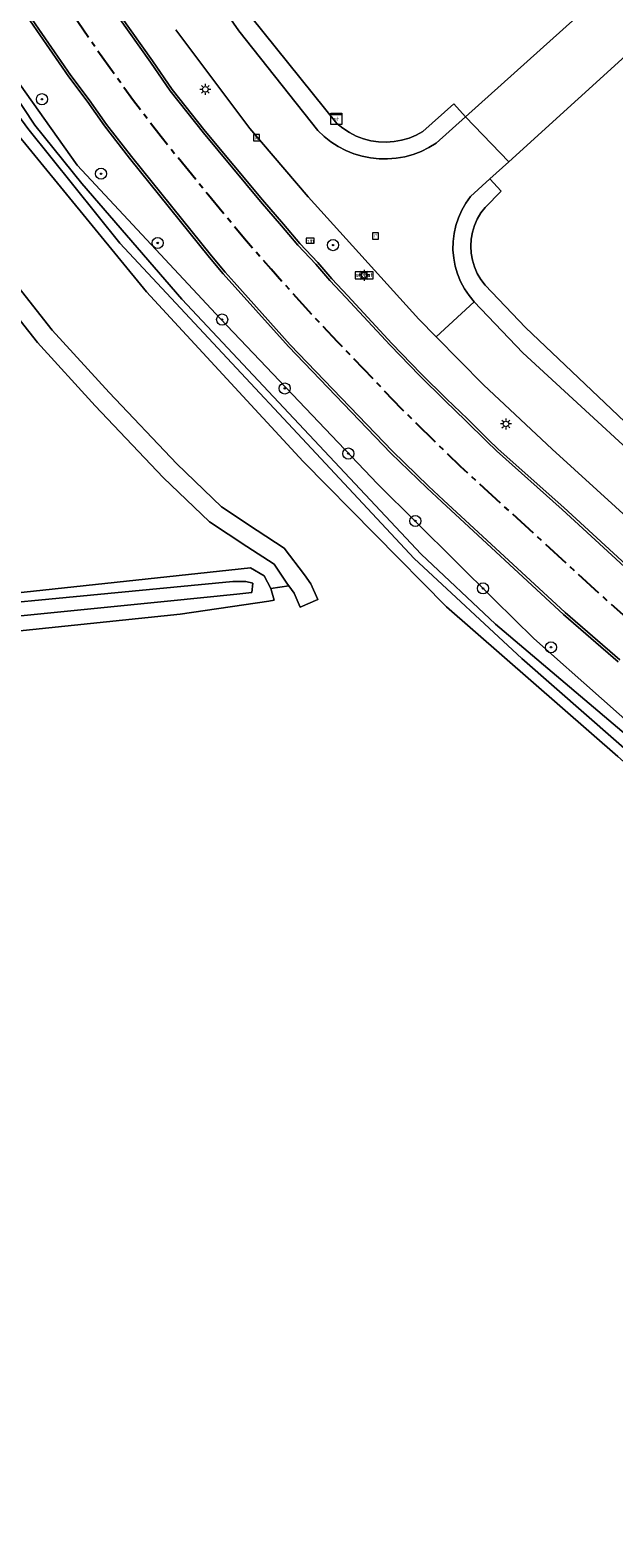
# Model space of a CAD drawing. Header units: metres. Extents: x 229229 to 231729, y 593167 to 595667.
# Tile 27 of 256: x 230158 to 230210, y 593666 to 593802. Entities that reach past the tile are written whole.
import ezdxf
from ezdxf.enums import TextEntityAlignment as Align

# ---------------------------------------------------------------- set-up
doc = ezdxf.new("R2010")
doc.units = ezdxf.units.M
doc.linetypes.add('CENTERX2', pattern=[4, 2.5, -0.5, 0.5, -0.5])
for name, color, linetype, lineweight in [('B-WE-GR-BOOM-S', 90, 'Continuous', 25), ('B-WE-GR-GROENVOORZIENING-GV', 80, 'Continuous', 18), ('B-WE-KL-ET_LS_OV_LICHTMAST-S', 190, 'Continuous', 25), ('B-WE-KL-ET_LS_SR_KAST-S', 190, 'Continuous', 25), ('B-WE-OG-TERREIN_ERF-GV', 7, 'Continuous', 18), ('B-WE-OG-WATER-GV', 130, 'Continuous', 18), ('B-WE-OG-WATER_SLOOT-GV', 120, 'Continuous', 18), ('B-WE-OG-WEG-GV', 7, 'Continuous', 18), ('B-WE-RI-GWA_KOLK-S', 30, 'Continuous', 25), ('B-WE-RI-GWA_RIOOLPUT-S', 30, 'Continuous', 25), ('B-WE-VH-ONVERHARD-GV', 252, 'Continuous', 18), ('B-WE-VH-VERHARDING_ASFALT-GV', 252, 'Continuous', 18), ('B-WE-VH-VERHARDING_BEDRIJFSVLOERPLAAT-GV', 252, 'Continuous', 18), ('B-WE-VH-VERHARDING_OPEN-GV', 252, 'Continuous', 18), ('B-WE-VW-HECTOMETRERING-S', 7, 'Continuous', 25), ('B-WE-VW-VERKEERSTEKEN_BORD-S', 7, 'Continuous', 25)]:
    doc.layers.add(name, color=color, linetype=linetype, lineweight=lineweight)
doc.layers.add('TOPOT03', color=30, linetype='CENTERX2')
doc.styles.add('NLCS-ISO', font='NLCS-ISO.ttf')

# ---------------------------------------------------------------- blocks, each defined once
blk = doc.blocks.new('SIE-WEG_VERKEERSBORD_STRAATNAAM-SO')
at = {"color": 0, "linetype": 'ByBlock', "lineweight": 18}
blk.add_lwpolyline([(-3.25, -1.25), (3.25, -1.25), (3.25, 1.25), (-3.25, 1.25)], close=True, dxfattribs=at)
at = {"color": 0, "linetype": 'ByBlock', "lineweight": 18, "style": 'NLCS-ISO'}
blk.add_text('straat', height=1.5, dxfattribs=at).set_placement((0, 0.15), align=Align.MIDDLE_CENTER)
blk = doc.blocks.new('SIE-WEG_VERKEERSBORD-SO')
at = {"color": 0, "linetype": 'ByBlock', "lineweight": 18}
blk.add_lwpolyline([(-1.125, -1.125), (1.125, -1.125), (1.125, 1.125), (-1.125, 1.125)], close=True, dxfattribs=at)
at = {"color": 0, "linetype": 'ByBlock', "lineweight": 18, "style": 'NLCS-ISO'}
blk.add_text('vb', height=1.5, dxfattribs=at).set_placement((0, 0), align=Align.MIDDLE_CENTER)
blk = doc.blocks.new('SKL-ET_KAST_ELEKTRA-SO')
at = {"color": 0, "linetype": 'ByBlock', "lineweight": 18}
for points in [[(-2, 2), (2, 2), (2, 1.68), (-2, 1.68)], [(-2, 1.52), (2, 1.52), (2, -2), (-2, -2)]]:
    blk.add_lwpolyline(points, close=True, dxfattribs=at)
at = {"color": 0, "linetype": 'ByBlock', "lineweight": 18, "style": 'NLCS-ISO'}
blk.add_text('et', height=1.5, dxfattribs=at).set_placement((0, 0), align=Align.MIDDLE_CENTER)
blk = doc.blocks.new('SIE-WEG_PAAL_HECTOMETERPAAL-SO')
at = {"color": 0, "linetype": 'ByBlock', "lineweight": 18}
blk.add_lwpolyline([(-1.44375, -0.94375), (1.44375, -0.94375), (1.44375, 0.94375), (-1.44375, 0.94375)], close=True, dxfattribs=at)
at = {"color": 0, "linetype": 'ByBlock', "lineweight": 18, "style": 'NLCS-ISO'}
blk.add_text('hm', height=1.5, dxfattribs=at).set_placement((0, 0), align=Align.MIDDLE_CENTER)
blk = doc.blocks.new('SKL-ET_OV_LICHTMAST-SO')
at = {"color": 0, "linetype": 'ByBlock', "lineweight": 18}
for points in [[(-1.25, 0), (-2, 0)], [(-1.41, 1.41), (-0.88, 0.88)], [(0, 2), (0, 1.25)], [(0.88, 0.88), (1.41, 1.41)], [(2, 0), (1.25, 0)], [(-1.41, -1.41), (-0.88, -0.88)], [(0, -1.25), (0, -2)], [(0.88, -0.88), (1.41, -1.41)]]:
    blk.add_lwpolyline(points, dxfattribs=at)
blk.add_circle((0, 0), 1, dxfattribs=at)
blk = doc.blocks.new('SRI-KOLK-SO')
at = {"color": 0, "linetype": 'ByBlock', "lineweight": 18}
blk.add_lwpolyline([(-1.125, -1.125), (1.125, -1.125), (1.125, 1.125), (-1.125, 1.125)], close=True, dxfattribs=at)
at = {"color": 0, "linetype": 'ByBlock', "lineweight": 18, "style": 'NLCS-ISO'}
blk.add_text('k', height=1.5, dxfattribs=at).set_placement((0, 0), align=Align.MIDDLE_CENTER)
blk = doc.blocks.new('SRI-PUT_INSPECTIEPUT_RIOOLPUT-SO')
at = {"color": 0, "linetype": 'ByBlock', "lineweight": 18}
blk.add_lwpolyline([(-1.12, -1.12), (1.12, -1.12), (1.12, 1.12), (-1.12, 1.12)], close=True, dxfattribs=at)
at = {"color": 0, "linetype": 'ByBlock', "lineweight": 18, "style": 'NLCS-ISO'}
blk.add_text('r', height=1.5, dxfattribs=at).set_placement((0, 0.28), align=Align.MIDDLE_CENTER)
blk = doc.blocks.new('SGR-BOOM_01-SO')
at = {"linetype": 'ByBlock', "lineweight": 18}
h = blk.add_hatch(color=0, dxfattribs=at)
h.dxf.hatch_style = 1
edge = h.paths.add_edge_path()
edge.add_arc((0, 0), 0.25, 0, 360)
at = {"color": 0, "linetype": 'ByBlock', "lineweight": 18}
for radius in [2, 0.25]:
    blk.add_circle((0, 0), radius, dxfattribs=at)

msp = doc.modelspace()

# ---------------------------------------------------------------- linework, layer by layer
at = {"layer": 'B-WE-GR-GROENVOORZIENING-GV'}
for points in [[(230210.68, 593736.706), (230195.264, 593750.154), (230182.395, 593763.226), (230168.286, 593778.451), (230153.593, 593796.334)], [(230153.263, 593783.281), (230159.81, 593775.017), (230164.942, 593769.405), (230171.005, 593762.997), (230175.046, 593759.145), (230178.256, 593757.022), (230180.686, 593755.44), (230182.501, 593753.034), (230183.082, 593752.231), (230183.69, 593750.802), (230182.107, 593750.129), (230181.575, 593751.379), (230181.083, 593752.058), (230179.484, 593751.813), (230179.783, 593750.758), (230179.285, 593750.661), (230171.314, 593749.51), (230146.215, 593746.907)], [(230156.172, 593751.352), (230177.644, 593753.67), (230178.881, 593752.949), (230179.484, 593751.813), (230181.083, 593752.058), (230180.976, 593752.206), (230179.774, 593753.981), (230177.312, 593755.584), (230173.97, 593757.794), (230169.786, 593761.783), (230163.682, 593768.233), (230158.499, 593773.901), (230151.897, 593782.236)]]:
    msp.add_lwpolyline(points, dxfattribs=at)
at = {"layer": 'B-WE-OG-TERREIN_ERF-GV'}
for points in [[(230177.755, 593803.079), (230185.422, 593793.603), (230185.958, 593793.16), (230186.538, 593792.778), (230187.157, 593792.461), (230187.806, 593792.213), (230188.479, 593792.037), (230189.166, 593791.935), (230189.861, 593791.908), (230190.554, 593791.957), (230191.238, 593792.081), (230191.905, 593792.278), (230192.546, 593792.547), (230193.154, 593792.883), (230195.919, 593795.365), (230196.976, 593794.186), (230212.456, 593808.08)], [(230213.355, 593801.471), (230200.877, 593790.152), (230199.175, 593788.609), (230200.178, 593787.503), (230198.747, 593786.055), (230198.362, 593785.552), (230198.039, 593785.006), (230197.783, 593784.426), (230197.597, 593783.82), (230197.485, 593783.196), (230197.447, 593782.564), (230197.484, 593781.931), (230197.596, 593781.307), (230197.781, 593780.701), (230198.037, 593780.121), (230198.359, 593779.575), (230198.744, 593779.071), (230202.377, 593775.258), (230211.31, 593766.776)]]:
    msp.add_lwpolyline(points, dxfattribs=at)
at = {"layer": 'B-WE-OG-WATER-GV'}
msp.add_lwpolyline([(230102.581, 593741.88), (230102.844, 593743.27), (230104.008, 593743.796), (230104.207, 593743.87), (230106.337, 593744.66), (230111.595, 593745.224), (230134.132, 593747.065), (230170.168, 593750.66), (230176.403, 593751.298), (230177.756, 593751.449), (230177.868, 593752.275), (230177.23, 593752.426), (230176.065, 593752.426), (230139.181, 593748.894), (230105.425, 593745.255), (230103.818, 593745.032), (230102.72, 593744.879), (230101.631, 593745.443)], close=True, dxfattribs=at)
at = {"layer": 'B-WE-OG-WATER_SLOOT-GV'}
for points in [[(230158.25, 593793.432), (230162.462, 593788.204), (230171.48, 593777.804), (230192.989, 593754.881), (230199.693, 593748.61), (230221.625, 593730.02), (230242.025, 593713.057), (230263.499, 593694.395), (230263.614, 593693.685), (230263.326, 593693.397), (230262.622, 593693.596), (230251.406, 593703.552), (230224.835, 593725.575), (230202.054, 593745.53), (230192.377, 593754.504), (230165.903, 593782.83), (230157.616, 593793.139), (230153.058, 593799.326), (230152.986, 593799.734), (230153.214, 593800.046), (230153.634, 593800.082), (230154.009, 593799.789)], [(230158.25, 593793.432), (230154.009, 593799.789), (230153.634, 593800.082), (230153.214, 593800.046), (230152.986, 593799.734), (230153.058, 593799.326), (230157.616, 593793.139), (230165.903, 593782.83), (230192.377, 593754.504), (230202.054, 593745.53), (230224.835, 593725.575), (230251.406, 593703.552), (230262.622, 593693.596), (230263.326, 593693.397), (230263.614, 593693.685), (230263.499, 593694.395), (230242.025, 593713.057), (230221.625, 593730.02), (230199.693, 593748.61), (230192.989, 593754.881), (230171.48, 593777.804), (230162.462, 593788.204)]]:
    msp.add_lwpolyline(points, close=True, dxfattribs=at)
for points in [[(230153.593, 593796.334), (230168.286, 593778.451), (230182.395, 593763.226), (230195.264, 593750.154), (230210.68, 593736.706), (230224.583, 593724.362), (230241.249, 593710.799), (230262.834, 593692.284), (230264.353, 593693.246), (230264.795, 593694.055), (230251.542, 593705.96), (230227.527, 593726.137), (230225.252, 593728.213), (230215.286, 593736.519), (230203.117, 593747.315), (230199.578, 593750.782), (230189.07, 593761.218), (230174.952, 593776.023), (230162.042, 593789.853), (230155.687, 593798.79)], [(230146.215, 593746.907), (230171.314, 593749.51), (230179.285, 593750.661), (230179.783, 593750.758), (230179.484, 593751.813), (230178.881, 593752.949), (230177.644, 593753.67), (230156.172, 593751.352)], [(230139.181, 593748.894), (230176.065, 593752.426), (230177.23, 593752.426), (230177.868, 593752.275), (230177.756, 593751.449), (230176.403, 593751.298), (230170.168, 593750.66), (230134.132, 593747.065)]]:
    msp.add_lwpolyline(points, dxfattribs=at)
at = {"layer": 'B-WE-OG-WEG-GV'}
for points in [[(230164.997, 593804.608), (230168.824, 593799.224), (230170.585, 593796.65), (230173.576, 593792.889), (230178.719, 593786.715), (230180.614, 593784.547), (230182.078, 593782.805), (230183.699, 593781.09), (230184.945, 593779.619), (230186.384, 593778.111), (230190.361, 593773.818), (230192.997, 593771.09), (230195.273, 593768.858), (230197.171, 593767.041), (230199.012, 593765.206), (230199.93, 593764.336), (230205.827, 593759.075), (230209.554, 593755.658), (230212.169, 593753.231)], [(230210.722, 593745.22), (230205.796, 593749.471), (230194.847, 593759.594), (230193.512, 593760.847), (230190.263, 593763.977), (230181.051, 593773.552), (230175.199, 593780.086), (230173.97, 593781.543), (230166.76, 593790.478), (230164.529, 593793.382), (230162.947, 593795.595), (230161.304, 593797.786), (230157.826, 593802.823)], [(230214.498, 593755.482), (230204.769, 593764.323), (230198.586, 593770.113), (230194.353, 593774.405), (230192.776, 593776.004), (230182.828, 593786.991), (230177.59, 593793.127), (230170.93, 593802.017)], [(230155.687, 593798.79), (230162.042, 593789.853), (230174.952, 593776.023), (230189.07, 593761.218), (230199.578, 593750.782), (230203.117, 593747.315), (230215.286, 593736.519)]]:
    msp.add_lwpolyline(points, dxfattribs=at)
at = {"layer": 'B-WE-VH-ONVERHARD-GV'}
msp.add_lwpolyline([(230151.897, 593782.236), (230158.499, 593773.901), (230163.682, 593768.233), (230169.786, 593761.783), (230173.97, 593757.794), (230177.312, 593755.584), (230179.774, 593753.981), (230180.976, 593752.206), (230181.083, 593752.058), (230181.575, 593751.379), (230182.107, 593750.129), (230183.69, 593750.802), (230183.082, 593752.231), (230182.501, 593753.034), (230180.686, 593755.44), (230178.256, 593757.022), (230175.046, 593759.145), (230171.005, 593762.997), (230164.942, 593769.405), (230159.81, 593775.017), (230153.263, 593783.281)], dxfattribs=at)
at = {"layer": 'B-WE-VH-VERHARDING_ASFALT-GV'}
for points in [[(230212.021, 593753.068), (230209.405, 593755.497), (230205.679, 593758.912), (230199.781, 593764.174), (230198.859, 593765.048), (230197.017, 593766.883), (230195.12, 593768.7), (230192.841, 593770.935), (230190.201, 593773.667), (230186.224, 593777.96), (230184.781, 593779.472), (230183.535, 593780.943), (230181.913, 593782.659), (230181.105, 593783.621), (230180.447, 593784.404), (230178.552, 593786.572), (230173.405, 593792.75), (230170.408, 593796.519), (230168.644, 593799.098), (230164.816, 593804.484)], [(230158.012, 593802.94), (230161.482, 593797.915), (230163.125, 593795.724), (230164.705, 593793.514), (230166.932, 593790.615), (230174.14, 593781.683), (230175.365, 593780.231), (230176.174, 593779.328), (230181.212, 593773.702), (230190.419, 593764.133), (230193.664, 593761.007), (230194.997, 593759.755), (230205.944, 593749.634), (230210.868, 593745.385)]]:
    msp.add_lwpolyline(points, dxfattribs=at)
at = {"layer": 'B-WE-VH-VERHARDING_BEDRIJFSVLOERPLAAT-GV'}
for points in [[(230164.816, 593804.484), (230168.644, 593799.098), (230170.408, 593796.519), (230173.405, 593792.75), (230178.552, 593786.572), (230180.447, 593784.404), (230181.105, 593783.621), (230181.913, 593782.659), (230183.535, 593780.943), (230184.781, 593779.472), (230186.224, 593777.96), (230190.201, 593773.667), (230192.841, 593770.935), (230195.12, 593768.7), (230197.017, 593766.883), (230198.859, 593765.048), (230199.781, 593764.174), (230205.679, 593758.912), (230209.405, 593755.497), (230212.021, 593753.068)], [(230212.169, 593753.231), (230209.554, 593755.658), (230205.827, 593759.075), (230199.93, 593764.336), (230199.012, 593765.206), (230197.171, 593767.041), (230195.273, 593768.858), (230192.997, 593771.09), (230190.361, 593773.818), (230186.384, 593778.111), (230184.945, 593779.619), (230183.699, 593781.09), (230182.078, 593782.805), (230180.614, 593784.547), (230178.719, 593786.715), (230173.576, 593792.889), (230170.585, 593796.65), (230168.824, 593799.224), (230164.997, 593804.608)], [(230157.826, 593802.823), (230161.304, 593797.786), (230162.947, 593795.595), (230164.529, 593793.382), (230166.76, 593790.478), (230173.97, 593781.543), (230175.199, 593780.086), (230181.051, 593773.552), (230190.263, 593763.977), (230193.512, 593760.847), (230194.847, 593759.594), (230205.796, 593749.471), (230210.722, 593745.22)], [(230210.868, 593745.385), (230205.944, 593749.634), (230194.997, 593759.755), (230193.664, 593761.007), (230190.419, 593764.133), (230181.212, 593773.702), (230176.174, 593779.328), (230175.365, 593780.231), (230174.14, 593781.683), (230166.932, 593790.615), (230164.705, 593793.514), (230163.125, 593795.724), (230161.482, 593797.915), (230158.012, 593802.94)]]:
    msp.add_lwpolyline(points, dxfattribs=at)
at = {"layer": 'B-WE-VH-VERHARDING_OPEN-GV'}
for points in [[(230170.93, 593802.017), (230177.59, 593793.127), (230182.828, 593786.991), (230192.776, 593776.004), (230194.353, 593774.405), (230197.771, 593777.564), (230197.301, 593778.131), (230196.89, 593778.742), (230196.544, 593779.391), (230196.264, 593780.073), (230196.055, 593780.779), (230195.918, 593781.502), (230195.855, 593782.236), (230195.866, 593782.972), (230195.952, 593783.703), (230196.11, 593784.422), (230196.341, 593785.121), (230196.641, 593785.794), (230197.007, 593786.433), (230197.436, 593787.031), (230199.175, 593788.609), (230200.877, 593790.152), (230196.976, 593794.186), (230194.345, 593791.825), (230193.684, 593791.422), (230192.987, 593791.082), (230192.263, 593790.808), (230191.515, 593790.603), (230190.752, 593790.469), (230189.98, 593790.406), (230189.206, 593790.416), (230188.435, 593790.498), (230187.676, 593790.651), (230186.934, 593790.875), (230186.216, 593791.167), (230185.529, 593791.524), (230184.878, 593791.944), (230184.269, 593792.423), (230183.707, 593792.956), (230176.589, 593801.928), (230167.789, 593814.606)], [(230167.789, 593814.606), (230176.589, 593801.928), (230183.707, 593792.956), (230184.269, 593792.423), (230184.878, 593791.944), (230185.529, 593791.524), (230186.216, 593791.167), (230186.934, 593790.875), (230187.676, 593790.651), (230188.435, 593790.498), (230189.206, 593790.416), (230189.98, 593790.406), (230190.752, 593790.469), (230191.515, 593790.603), (230192.263, 593790.808), (230192.987, 593791.082), (230193.684, 593791.422), (230194.345, 593791.825), (230196.976, 593794.186), (230195.919, 593795.365), (230193.154, 593792.883), (230192.546, 593792.547), (230191.905, 593792.278), (230191.238, 593792.081), (230190.554, 593791.957), (230189.861, 593791.908), (230189.166, 593791.935), (230188.479, 593792.037), (230187.806, 593792.213), (230187.157, 593792.461), (230186.538, 593792.778), (230185.958, 593793.16), (230185.422, 593793.603), (230177.755, 593803.079)], [(230212.456, 593808.08), (230196.976, 593794.186), (230200.877, 593790.152), (230213.355, 593801.471), (230225.534, 593812.292)], [(230211.31, 593766.776), (230202.377, 593775.258), (230198.744, 593779.071), (230198.359, 593779.575), (230198.037, 593780.121), (230197.781, 593780.701), (230197.596, 593781.307), (230197.484, 593781.931), (230197.447, 593782.564), (230197.485, 593783.196), (230197.597, 593783.82), (230197.783, 593784.426), (230198.039, 593785.006), (230198.362, 593785.552), (230198.747, 593786.055), (230200.178, 593787.503), (230199.175, 593788.609), (230197.436, 593787.031), (230197.007, 593786.433), (230196.641, 593785.794), (230196.341, 593785.121), (230196.11, 593784.422), (230195.952, 593783.703), (230195.866, 593782.972), (230195.855, 593782.236), (230195.918, 593781.502), (230196.055, 593780.779), (230196.264, 593780.073), (230196.544, 593779.391), (230196.89, 593778.742), (230197.301, 593778.131), (230197.771, 593777.564), (230202.134, 593772.996), (230217.506, 593758.847)]]:
    msp.add_lwpolyline(points, dxfattribs=at)
msp.add_lwpolyline([(230194.353, 593774.405), (230198.586, 593770.113), (230204.769, 593764.323), (230214.498, 593755.482), (230220.761, 593750), (230222.617, 593748.376), (230232.1, 593740.342), (230245.132, 593729.498), (230257.8, 593718.884), (230270.449, 593708.334), (230276.679, 593703.084), (230277.522, 593702.373), (230283.543, 593697.299), (230296.252, 593686.077), (230301.891, 593681.093), (230302.573, 593680.543), (230305.914, 593684.138), (230286.859, 593700.986), (230262.345, 593721.194), (230241.781, 593738.221), (230225.05, 593752.289), (230217.506, 593758.847), (230202.134, 593772.996), (230197.771, 593777.564)], close=True, dxfattribs=at)
at = {"layer": 'TOPOT03', "flags": 128}
msp.add_lwpolyline([(230588.75, 593473.421), (230581.964, 593477.495), (230576.478, 593480.779), (230568.5, 593485.467), (230562.317, 593489.176), (230555.737, 593493.058), (230549.49, 593496.741), (230542.237, 593501.025), (230534.83, 593505.334), (230528.803, 593508.84), (230522.598, 593512.386), (230513.669, 593517.499), (230507.123, 593521.21), (230498.704, 593525.982), (230490.641, 593530.517), (230485.092, 593533.579), (230479.555, 593536.798), (230471.284, 593541.66), (230464.876, 593545.569), (230460.484, 593548.31), (230450.856, 593554.42), (230442.88, 593559.699), (230435.108, 593565.298), (230428.304, 593570.123), (230421.778, 593574.872), (230417.708, 593577.983), (230414.117, 593580.743), (230410.504, 593583.528), (230406.046, 593587.019), (230398.606, 593593.041), (230393.072, 593597.73), (230389.05, 593600.941), (230381.784, 593607.032), (230378.158, 593610.2), (230372.234, 593615.023), (230368.289, 593618.273), (230362.646, 593622.77), (230358.78, 593625.947), (230355.446, 593628.708), (230351.867, 593631.658), (230347.963, 593634.737), (230342.651, 593639.061), (230337.461, 593643.401), (230333.992, 593646.29), (230328.866, 593650.381), (230305.619, 593669.88), (230299.281, 593675.194), (230292.956, 593680.508), (230288.686, 593684.155), (230281.596, 593690.121), (230274.272, 593696.282), (230269.932, 593699.884), (230264.902, 593704.105), (230260.978, 593707.315), (230256.83, 593710.842), (230252.285, 593714.72), (230247.918, 593718.329), (230243.312, 593722.236), (230236.405, 593727.995), (230228.919, 593734.237), (230224.506, 593737.917), (230218.038, 593743.419), (230213.918, 593747.031), (230209.506, 593750.899), (230203.144, 593756.734), (230200.468, 593759.17), (230196.535, 593762.766), (230191.257, 593767.923), (230185.473, 593773.981), (230183.357, 593776.209), (230179.489, 593780.494), (230177.296, 593783.011), (230173.729, 593787.317), (230170.923, 593790.744), (230169.611, 593792.38), (230167.121, 593795.633), (230163.928, 593800.087), (230160.736, 593804.739), (230157.649, 593809.431), (230154.94, 593813.707), (230153.355, 593816.244), (230151.308, 593819.709), (230148.743, 593824.065), (230146.488, 593828.037), (230144.703, 593831.264), (230141.978, 593836.549), (230139.558, 593841.168), (230137.378, 593845.459), (230134.651, 593851.025), (230130.937, 593858.779), (230126.8, 593867.416), (230123.25, 593875.038), (230119.946, 593882.058), (230116.836, 593888.662), (230113.604, 593895.641), (230110.11, 593903.063), (230107.168, 593909.419), (230105.502, 593913.006), (230102.387, 593919.657), (230098.055, 593929.051), (230096.234, 593932.905), (230093.883, 593937.974), (230090.521, 593945.181), (230088.935, 593948.597), (230086.743, 593953.318), (230084.926, 593957.228), (230081.89, 593963.759), (230078.822, 593970.448), (230076.695, 593975.1), (230074.104, 593980.667), (230069.332, 593990.974), (230065.68, 593998.808), (230060.417, 594010.013), (230056.644, 594018.034), (230050.029, 594032.147), (230047.28, 594038.125), (230043.621, 594045.817), (230039.587, 594054.71), (230037.774, 594058.575), (230032.725, 594069.34), (230029.104, 594077.213), (230026.701, 594082.363), (230025.043, 594085.986), (230023.055, 594090.516), (230020.504, 594096.168), (230015.542, 594107.837), (230014.37, 594110.673), (230012.811, 594114.511), (230010.499, 594120.378), (230008.653, 594125.509), (230005.73, 594133.857), (230004.662, 594136.937), (230002.992, 594141.768), (230002.124, 594144.48), (230000.035, 594151.143), (229998.555, 594155.926), (229996.989, 594161.359), (229993.518, 594173.199), (229988.977, 594188.799), (229984.46, 594204.354), (229982.471, 594211.43), (229981.206, 594215.708), (229977.262, 594229.133), (229972.676, 594244.862), (229966.879, 594264.602), (229965.162, 594270.492), (229963.059, 594277.634), (229961.573, 594282.76), (229959.827, 594288.512), (229957.989, 594294.362), (229953.018, 594309.634), (229951.185, 594315.172), (229949.25, 594321.054), (229947.164, 594327.657), (229944.961, 594335.447), (229942.365, 594344.21), (229940.144, 594351.544), (229938.712, 594356.593), (229936.739, 594363.37), (229935.171, 594368.663), (229933.37, 594374.619), (229932.56, 594377.479), (229931.341, 594381.919), (229930.123, 594386.151), (229928.25, 594392.615), (229927.228, 594396.441), (229926.091, 594401), (229924.842, 594406.161), (229922.59, 594415.455), (229921.124, 594421.466), (229919.799, 594426.61), (229917.939, 594433.532), (229916.938, 594437.224), (229916.137, 594440.029), (229914.704, 594444.762), (229912.882, 594451.146), (229910.154, 594460.89), (229908.41, 594466.862), (229906.888, 594472.001), (229905.76, 594475.879), (229904.663, 594479.721), (229903.87, 594482.578), (229902.835, 594486.179), (229901.128, 594491.919), (229900.076, 594495.689), (229899.001, 594499.372), (229898.037, 594503.08), (229896.864, 594507.517), (229895.731, 594512.469), (229894.506, 594517.859), (229893.556, 594522.46), (229892.971, 594525.6), (229892.206, 594529.959), (229891.601, 594533.493), (229891.163, 594536.037), (229884.621, 594578.262), (229884.177, 594581.224), (229883.14, 594587.971), (229882.268, 594593.557), (229881.732, 594597.051), (229880.734, 594603.534), (229879.814, 594609.601), (229879.333, 594613.012), (229878.351, 594621.016), (229877.505, 594628.307), (229876.949, 594633.383), (229876.579, 594636.742), (229876.302, 594639.558), (229875.952, 594644.84), (229875.851, 594646.636), (229875.678, 594649.674), (229875.577, 594652.263), (229875.51, 594654.868), (229875.468, 594658.825), (229875.493, 594664.765), (229875.542, 594667.758), (229875.788, 594673.644), (229876.226, 594682.005), (229876.821, 594690.216), (229877.382, 594697.338), (229878.075, 594704.673), (229879.402, 594713.197), (229880.398, 594719.727), (229880.85, 594722.805), (229883.784, 594742.752), (229888.024, 594765.948), (229891.82, 594782.807), (229893.515, 594791.213), (229894.008, 594794.329), (229894.875, 594800.16), (229899.118, 594825.063), (229903.536, 594849.025), (229908.229, 594876.206), (229911.439, 594897.367), (229913.29, 594912.416), (229914.303, 594924.137), (229914.88, 594935.062), (229914.941, 594947.374), (229914.652, 594956.989), (229914.068, 594965.666), (229913.359, 594973.759), (229912.485, 594981.736), (229911.911, 594986.482), (229910.755, 594994.79), (229909.833, 595000.611), (229908.847, 595005.977), (229908.165, 595009.587), (229906.22, 595019.064), (229896.375, 595064.378), (229887.402, 595105.255), (229885.371, 595114.51), (229874.899, 595162.656), (229865.414, 595206.057), (229863.552, 595214.579), (229855.54, 595248.733), (229852.218, 595262.898), (229848.95, 595275.196), (229846.021, 595285.304), (229840.347, 595302.891), (229834.518, 595318.981), (229829.715, 595331.137), (229826.529, 595338.475), (229823.21, 595345.921), (229819.534, 595353.643), (229815.715, 595361.164), (229811.713, 595368.727), (229807.607, 595376.356), (229803.553, 595383.45), (229799.383, 595390.632), (229795.008, 595397.639), (229790.482, 595404.6), (229785.956, 595411.562), (229781.277, 595418.482), (229771.471, 595432.026), (229762.174, 595443.874), (229756.018, 595451.269), (229743.066, 595466.389), (229731.578, 595479.189), (229720.407, 595491.538), (229704.52, 595508.552), (229688.357, 595525.887), (229679.753, 595535.103), (229675.915, 595539.254), (229673.382, 595541.88), (229665.201, 595550.677), (229656.659, 595559.641), (229649.528, 595566.518), (229638.224, 595576.909), (229633.696, 595580.883), (229624.091, 595588.859), (229619.905, 595592.542), (229611.132, 595600.257), (229609.242, 595602), (229587.66, 595621.7)], dxfattribs=at)

# ---------------------------------------------------------------- block references
at = {"layer": 'B-WE-GR-BOOM-S', "xscale": 0.25, "yscale": 0.25, "zscale": 0.25}
for p in [(230158.885, 593795.771), (230164.204, 593789.076), (230169.298, 593782.853), (230185.069, 593782.66), (230175.096, 593775.973), (230180.724, 593769.78), (230186.445, 593763.932), (230192.467, 593757.875), (230198.559, 593751.811), (230204.67, 593746.523)]:
    msp.add_blockref('SGR-BOOM_01-SO', p, dxfattribs=at)
at = {"layer": 'B-WE-KL-ET_LS_OV_LICHTMAST-S', "xscale": 0.25, "yscale": 0.25, "zscale": 0.25}
for p in [(230173.582, 593796.655), (230187.864, 593779.954), (230200.616, 593766.591)]:
    msp.add_blockref('SKL-ET_OV_LICHTMAST-SO', p, dxfattribs=at)
at = {"layer": 'B-WE-KL-ET_LS_SR_KAST-S', "xscale": 0.25, "yscale": 0.25, "zscale": 0.25}
msp.add_blockref('SKL-ET_KAST_ELEKTRA-SO', (230185.367, 593794.006), dxfattribs=at)
at = {"layer": 'B-WE-RI-GWA_KOLK-S', "xscale": 0.25, "yscale": 0.25, "zscale": 0.25}
msp.add_blockref('SRI-KOLK-SO', (230178.185, 593792.309), dxfattribs=at)
at = {"layer": 'B-WE-RI-GWA_RIOOLPUT-S', "xscale": 0.25, "yscale": 0.25, "zscale": 0.25}
msp.add_blockref('SRI-PUT_INSPECTIEPUT_RIOOLPUT-SO', (230188.887, 593783.477), dxfattribs=at)
at = {"layer": 'B-WE-VW-HECTOMETRERING-S', "xscale": 0.25, "yscale": 0.25, "zscale": 0.25}
msp.add_blockref('SIE-WEG_PAAL_HECTOMETERPAAL-SO', (230182.998, 593783.059), dxfattribs=at)
at = {"layer": 'B-WE-VW-VERKEERSTEKEN_BORD-S', "xscale": 0.25, "yscale": 0.25, "zscale": 0.25}
for name in ['SIE-WEG_VERKEERSBORD_STRAATNAAM-SO', 'SIE-WEG_VERKEERSBORD-SO', 'SIE-WEG_VERKEERSBORD-SO']:
    msp.add_blockref(name, (230187.864, 593779.954), dxfattribs=at)

doc.saveas('drawing.dxf')
